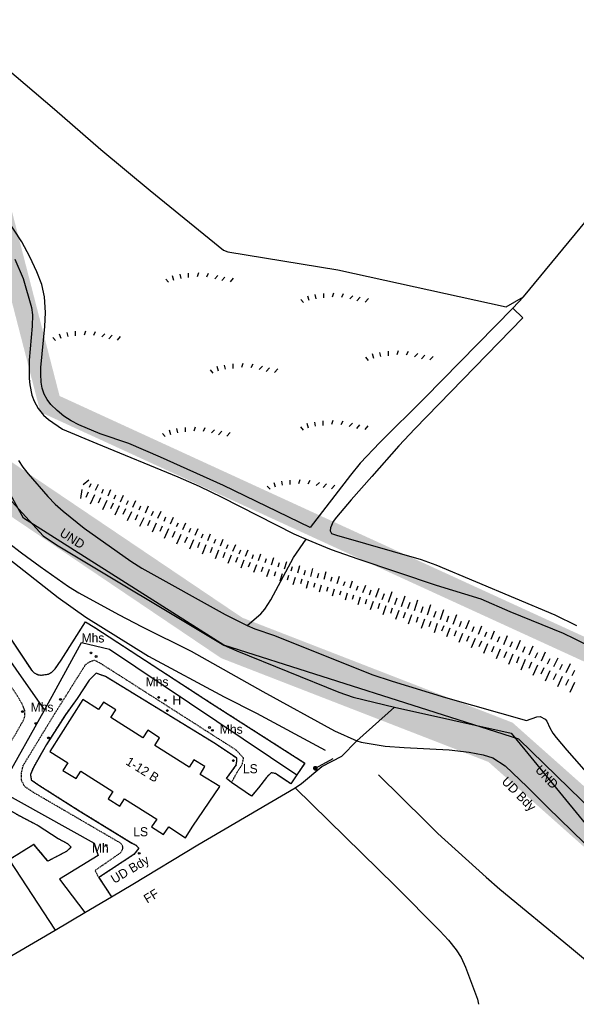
# Model space of a CAD drawing. Header units: metres. Extents: x 611948 to 1225781, y 656699 to 1316021.
# Tile 29 of 169: x 613080 to 613203, y 657643 to 657860. Entities that reach past the tile are written whole.
import ezdxf

# ---------------------------------------------------------------- set-up
doc = ezdxf.new("R2010")
doc.units = ezdxf.units.M
doc.linetypes.add('4696-17$0$PECK', pattern=[0.2, 0.1, -0.1])
for name, color, linetype in [('- EXTENT OF CHANNEL SURVEY', 150, 'Continuous'), ('4696-17$0$BDY_RIGHT', 253, 'Continuous'), ('4696-17$0$BLD_OTL_S', 253, 'Continuous'), ('4696-17$0$GEN_LIN_D', 253, 'Continuous'), ('4696-17$0$GEN_PCK_D', 253, '4696-17$0$PECK'), ('4696-17$0$LAND_SYMB', 253, 'Continuous'), ('4696-17$0$MNR_LN_DT', 253, 'Continuous'), ('4696-17$0$MUNICIPAL', 253, 'Continuous'), ('4696-17$0$OTHER_SYM', 253, 'Continuous'), ('4696-17$0$PARISH', 253, 'Continuous'), ('4696-17$0$POLE_SYMB', 253, 'Continuous'), ('4696-17$0$ROADS', 253, 'Continuous'), ('4696-17$0$ROADS_CTR', 253, 'Continuous'), ('4696-17$0$ROADS_PCK', 253, '4696-17$0$PECK'), ('4696-17$0$TOWNLAND', 253, 'Continuous'), ('4696-17$0$WATER_FTR', 253, 'Continuous')]:
    doc.layers.add(name, color=color, linetype=linetype)
doc.styles.add('4696-17$0$STANDARD', font='txt')

# ---------------------------------------------------------------- blocks, each defined once
blk = doc.blocks.new('4696-17$0$37', base_point=(145.909475, 308.83511))
blk.add_line((145.962562, 308.791096), (150.424369, 308.791096))
at = {"const_width": 0.51646}
blk.add_lwpolyline([(145.704332, 308.791096, 1), (146.220792, 308.791096, 1)], format="xyb", close=True, dxfattribs=at)
blk = doc.blocks.new('4696-17$0$13', base_point=(160450.170478, 242323.105036))
blk.add_circle((160450.170478, 242323.105036), 0.187958)
blk = doc.blocks.new('4696-17$0$26', base_point=(147.987073, 309.748732))
for p, q in [((141.664701, 310.500325), (142.264286, 309.80081)), ((143.097041, 311.29977), (143.396834, 310.300465)), ((144.762551, 311.566252), (144.962414, 310.666877)), ((146.627924, 311.832735), (146.627924, 310.833427)), ((148.859709, 311.899355), (148.559919, 310.99998)), ((151.024874, 311.732805), (150.625151, 310.933357)), ((153.156729, 311.29977), (152.457214, 310.600257)), ((154.722309, 310.96667), (154.022794, 310.167222)), ((156.554371, 310.700187), (155.854856, 309.900742))]:
    blk.add_line(p, q)
blk = doc.blocks.new('4696-17')
at = {"layer": '4696-17$0$BDY_RIGHT', "flags": 128}
for points in [[(613141.141, 657691.128), (613142.575, 657692.095), (613146.997, 657695.816)], [(613100.609, 657667.072), (613105.307, 657669.835), (613119.663, 657678.524), (613141.141, 657691.128)], [(613094.72, 657663.61), (613100.609, 657667.072)]]:
    blk.add_lwpolyline(points, dxfattribs=at)
at = {"layer": '4696-17$0$BLD_OTL_S', "flags": 128}
blk.add_lwpolyline([(613113.253, 657682.488), (613116.985, 657680.116), (613118.594, 657682.647), (613124.548, 657691.399), (613120.174, 657694.081), (613121.238, 657695.774), (613118.814, 657697.316), (613117.731, 657695.635), (613110.176, 657700.439), (613111.23, 657702.137), (613108.63, 657703.79), (613107.551, 657702.107), (613100.515, 657706.581), (613101.577, 657708.274), (613098.861, 657710.001), (613097.753, 657708.353), (613094.268, 657710.552), (613087.055, 657699.144), (613091.015, 657696.626), (613089.921, 657694.95), (613092.856, 657693.16), (613093.87, 657694.811), (613100.956, 657690.268), (613099.91, 657688.653), (613102.449, 657687.044), (613103.485, 657688.699), (613110.608, 657684.17), (613109.451, 657682.496), (613112.132, 657680.785), (613113.253, 657682.488)], dxfattribs=at)
at = {"layer": '4696-17$0$GEN_LIN_D', "flags": 128}
for points in [[(613053.415, 657870.285), (613075.003, 657851.752), (613088.037, 657840.717), (613098.278, 657831.828), (613109.182, 657822.782), (613125.344, 657809.641), (613126.306, 657809.245), (613150.524, 657805.304), (613187.66, 657797.145), (613191.549, 657799.364)], [(613191.549, 657799.364), (613217.891, 657831.329), (613219.483, 657833.077), (613222.707, 657836.072), (613238.347, 657848.268), (613240.04, 657849.676), (613244.081, 657853.655)], [(613077.184, 657742.224), (613088.844, 657733.106), (613094.958, 657728.74), (613108.816, 657720.157), (613125.504, 657711.193), (613132.637, 657707.551), (613147.775, 657699.396)], [(613256.638, 657643.378), (613218.143, 657674.925), (613190.504, 657701.86), (613125.408, 657722.528), (613081.24, 657750.565), (613069.034, 657772.629), (613055.185, 657812.767), (613045.229, 657822.569)], [(613191.549, 657799.364), (613189.182, 657796.873)], [(613189.182, 657796.873), (613169.74, 657777.119), (613159.788, 657767.212), (613155.491, 657762.671), (613153.363, 657760.061), (613144.46, 657748.539)], [(613130.567, 657726.933), (613133.555, 657729.468), (613134.449, 657730.492), (613135.799, 657732.538), (613140.793, 657741.902), (613143.593, 657745.915)], [(613141.141, 657691.128), (613142.575, 657692.095), (613146.997, 657695.816)], [(613159.505, 657693.996), (613169.874, 657683.789), (613172.587, 657681.021), (613183.273, 657671.434), (613186.325, 657668.79), (613201.666, 657656.145), (613216.926, 657643.378)], [(613100.609, 657667.072), (613105.307, 657669.835), (613119.663, 657678.524), (613141.141, 657691.128)], [(613141.141, 657691.128), (613163.184, 657669.477), (613173.072, 657659.566), (613174.981, 657657.555), (613176.631, 657655.404), (613177.78, 657653.669), (613178.75, 657651.595), (613181.384, 657644.487), (613181.589, 657643.378)], [(613078.059, 657675.237), (613088.165, 657659.757)], [(613094.72, 657663.61), (613100.609, 657667.072)], [(613088.165, 657659.757), (613094.72, 657663.61)], [(613074.661, 657651.888), (613088.165, 657659.757)]]:
    blk.add_lwpolyline(points, dxfattribs=at)
at = {"layer": '4696-17$0$GEN_PCK_D', "flags": 128}
for points in [[(613060.444, 657744.351), (613063.51, 657746.227), (613063.817, 657745.973), (613065.023, 657744.053), (613065.348, 657743.721), (613066.26, 657743.573), (613066.789, 657743.682), (613070.119, 657745.625), (613073.401, 657740.29), (613070.371, 657738.631), (613070.009, 657738.338), (613069.758, 657737.835), (613069.707, 657737.321), (613069.775, 657736.792), (613082.889, 657717.174), (613083.556, 657716.439), (613084.533, 657715.993), (613085.345, 657715.971), (613086.809, 657716.205), (613087.486, 657716.583), (613088.203, 657717.32), (613089.54, 657719.285), (613094.881, 657727.697), (613096.921, 657726.44), (613122.668, 657709.725), (613143.255, 657696.578), (613141.501, 657693.937)], [(613127.096, 657692.307), (613126.026, 657693.196), (613128.156, 657696.119), (613128.286, 657697.081), (613128.259, 657697.641), (613123.604, 657700.793), (613099.297, 657715.661), (613097.229, 657716.36), (613095.685, 657714.843), (613093.087, 657710.814), (613090.445, 657707.225), (613086.255, 657700.639), (613083.387, 657695.607), (613082.725, 657694.04), (613082.937, 657692.842), (613084.57, 657691.718), (613093.493, 657686.071), (613105.133, 657678.932), (613106.017, 657678.481), (613106.645, 657677.787), (613105.521, 657676.374), (613097.812, 657671.311)], [(613141.501, 657693.937), (613140.203, 657691.985), (613136.798, 657694.249), (613135.816, 657694.419), (613134.787, 657693.349), (613133.071, 657691.089), (613131.49, 657689.292), (613127.096, 657692.307)], [(613078.067, 657686.248), (613080.241, 657684.971), (613084.465, 657682.795), (613088.857, 657679.901), (613090.95, 657678.802), (613091.759, 657678.05), (613090.689, 657677.078), (613086.61, 657674.955), (613083.509, 657678.643), (613078.059, 657675.237)], [(613097.812, 657671.311), (613100.609, 657667.072)]]:
    blk.add_lwpolyline(points, dxfattribs=at)
at = {"layer": '4696-17$0$MNR_LN_DT', "flags": 128}
for points in [[(613094.398, 657758.015), (613095.654, 657759.02)], [(613095.763, 657757.377), (613096.133, 657758.169)], [(613097.128, 657756.739), (613097.755, 657758.082)], [(613094.104, 657756.873), (613093.754, 657754.871)], [(613095.477, 657756.274), (613094.976, 657755.123)], [(613096.851, 657755.676), (613095.951, 657753.613)], [(613098.223, 657755.077), (613097.68, 657753.835)], [(613098.493, 657756.101), (613098.876, 657756.921)], [(613099.858, 657755.463), (613100.502, 657756.856)], [(613101.223, 657754.825), (613101.613, 657755.676)], [(613102.59, 657754.193), (613103.247, 657755.639)], [(613099.597, 657754.478), (613098.673, 657752.404)], [(613100.97, 657753.88), (613100.405, 657752.633)], [(613102.334, 657753.264), (613101.383, 657751.201)], [(613103.968, 657753.584), (613104.364, 657754.464)], [(613105.346, 657752.973), (613106.008, 657754.463)], [(613106.723, 657752.363), (613107.124, 657753.269)], [(613108.1, 657751.752), (613108.778, 657753.282)], [(613103.685, 657752.614), (613103.115, 657751.406)], [(613105.035, 657751.964), (613104.085, 657749.991)], [(613106.384, 657751.314), (613105.832, 657750.147)], [(613107.734, 657750.664), (613106.839, 657748.749)], [(613109.478, 657751.142), (613109.89, 657752.072)], [(613110.855, 657750.531), (613111.552, 657752.1)], [(613112.233, 657749.921), (613112.643, 657750.843)], [(613113.609, 657749.308), (613114.277, 657750.804)], [(613109.096, 657750.04), (613108.568, 657748.893)], [(613110.463, 657749.428), (613109.594, 657747.506)], [(613111.829, 657748.816), (613111.288, 657747.608)], [(613114.984, 657748.691), (613115.376, 657749.567)], [(613116.358, 657748.075), (613117.009, 657749.527)], [(613113.197, 657748.203), (613112.255, 657746.101)], [(613114.564, 657747.591), (613113.978, 657746.274)], [(613115.93, 657746.978), (613114.984, 657744.811)], [(613117.3, 657746.372), (613116.759, 657745.112)], [(613117.733, 657747.459), (613118.125, 657748.334)], [(613119.108, 657746.843), (613119.765, 657748.309)], [(613120.482, 657746.226), (613120.872, 657747.112)], [(613121.858, 657745.61), (613122.5, 657747.098)], [(613118.685, 657745.8), (613117.812, 657743.733)], [(613120.069, 657745.229), (613119.563, 657744.008)], [(613121.454, 657744.657), (613120.632, 657742.657)], [(613123.246, 657745.024), (613123.623, 657745.915)], [(613124.638, 657744.451), (613125.252, 657745.928)], [(613126.032, 657743.878), (613126.394, 657744.757)], [(613127.425, 657743.304), (613128.024, 657744.758)], [(613122.839, 657744.086), (613122.362, 657742.915)], [(613124.224, 657743.514), (613123.46, 657741.619)], [(613125.617, 657742.966), (613125.172, 657741.849)], [(613127.012, 657742.418), (613126.29, 657740.59)], [(613128.819, 657742.73), (613129.164, 657743.6)], [(613130.211, 657742.156), (613130.752, 657743.607)], [(613131.625, 657741.64), (613131.936, 657742.531)], [(613133.065, 657741.196), (613133.56, 657742.714)], [(613128.406, 657741.87), (613127.988, 657740.792)], [(613129.799, 657741.322), (613129.127, 657739.559)], [(613131.198, 657740.784), (613130.809, 657739.746)], [(613132.608, 657740.279), (613131.981, 657738.567)], [(613134.504, 657740.752), (613134.791, 657741.681)], [(613135.944, 657740.308), (613136.431, 657741.88)], [(613137.384, 657739.864), (613137.682, 657740.821)], [(613138.821, 657739.413), (613139.317, 657740.998)], [(613140.258, 657738.961), (613140.556, 657739.906)], [(613141.696, 657738.509), (613142.178, 657740.137)], [(613134.018, 657739.774), (613133.654, 657738.759)], [(613135.428, 657739.269), (613134.85, 657737.593)], [(613136.839, 657738.763), (613136.511, 657737.768)], [(613138.263, 657738.302), (613137.749, 657736.684)], [(613139.704, 657737.893), (613139.402, 657736.923)], [(613143.132, 657738.057), (613143.417, 657739.106)], [(613144.59, 657737.682), (613145.057, 657739.469)], [(613146.066, 657737.38), (613146.346, 657738.427)], [(613147.542, 657737.078), (613148.007, 657738.783)], [(613148.992, 657736.682), (613149.275, 657737.654)], [(613150.414, 657736.184), (613150.928, 657737.772)], [(613141.145, 657737.485), (613140.653, 657735.869)], [(613142.587, 657737.076), (613142.298, 657736.108)], [(613144.021, 657736.648), (613143.546, 657735.059)], [(613145.453, 657736.207), (613145.169, 657735.273)], [(613146.885, 657735.767), (613146.412, 657734.228)], [(613151.836, 657735.685), (613152.166, 657736.627)], [(613153.258, 657735.187), (613153.813, 657736.749)], [(613154.68, 657734.69), (613155.016, 657735.622)], [(613156.094, 657734.169), (613156.696, 657735.825)], [(613148.316, 657735.326), (613148.035, 657734.413)], [(613149.748, 657734.886), (613149.284, 657733.38)], [(613151.181, 657734.446), (613150.904, 657733.552)], [(613152.611, 657734.002), (613152.141, 657732.491)], [(613154.041, 657733.555), (613153.744, 657732.604)], [(613157.506, 657733.644), (613157.912, 657734.752)], [(613158.918, 657733.12), (613159.672, 657735.152)], [(613160.331, 657732.596), (613160.814, 657733.932)], [(613161.743, 657732.072), (613162.553, 657734.375)], [(613164.597, 657731.105), (613165.381, 657733.465)], [(613155.471, 657733.108), (613154.949, 657731.44)], [(613156.899, 657732.66), (613156.564, 657731.604)], [(613158.329, 657732.213), (613157.723, 657730.361)], [(613159.759, 657731.765), (613159.367, 657730.6)], [(613161.171, 657731.263), (613160.495, 657729.284)], [(613163.161, 657731.561), (613163.645, 657732.976)], [(613166.032, 657730.649), (613166.489, 657732.065)], [(613167.468, 657730.193), (613168.228, 657732.548)], [(613168.905, 657729.738), (613169.365, 657731.12)], [(613170.341, 657729.282), (613171.099, 657731.497)], [(613162.577, 657730.75), (613162.162, 657729.547)], [(613163.985, 657730.237), (613163.275, 657728.203)], [(613165.394, 657729.727), (613164.961, 657728.498)], [(613166.811, 657729.245), (613166.105, 657727.202)], [(613171.756, 657728.768), (613172.219, 657730.078)], [(613173.169, 657728.244), (613173.954, 657730.407)], [(613174.582, 657727.719), (613175.06, 657729.006)], [(613175.993, 657727.194), (613176.794, 657729.314)], [(613168.23, 657728.762), (613167.814, 657727.54)], [(613169.648, 657728.28), (613168.958, 657726.251)], [(613171.066, 657727.798), (613170.654, 657726.586)], [(613172.484, 657727.315), (613171.772, 657725.315)], [(613173.903, 657726.833), (613173.46, 657725.643)], [(613177.406, 657726.67), (613177.871, 657727.883)], [(613178.813, 657726.129), (613179.566, 657728.071)], [(613181.608, 657725.007), (613182.337, 657726.829)], [(613175.292, 657726.274), (613174.554, 657724.374)], [(613176.678, 657725.707), (613176.208, 657724.546)], [(613178.065, 657725.141), (613177.252, 657723.162)], [(613180.21, 657725.568), (613180.655, 657726.697)], [(613183.007, 657724.445), (613183.436, 657725.508)], [(613184.404, 657723.884), (613185.145, 657725.705)], [(613187.193, 657722.742), (613187.994, 657724.682)], [(613179.452, 657724.574), (613178.95, 657723.359)], [(613180.835, 657724), (613179.979, 657721.937)], [(613182.217, 657723.421), (613181.693, 657722.163)], [(613183.599, 657722.843), (613182.713, 657720.726)], [(613185.802, 657723.322), (613186.263, 657724.445)], [(613188.583, 657722.161), (613189.084, 657723.366)], [(613189.973, 657721.579), (613190.848, 657723.657)], [(613184.98, 657722.264), (613184.446, 657720.982)], [(613186.362, 657721.685), (613185.467, 657719.531)], [(613187.745, 657721.109), (613187.201, 657719.8)], [(613189.131, 657720.541), (613188.192, 657718.312)], [(613191.363, 657720.997), (613191.898, 657722.233)], [(613192.753, 657720.417), (613193.634, 657722.395)], [(613194.124, 657719.795), (613194.657, 657720.957)], [(613195.48, 657719.138), (613196.392, 657721.07)], [(613190.518, 657719.976), (613189.933, 657718.609)], [(613191.905, 657719.409), (613190.895, 657717.084)], [(613193.277, 657718.809), (613192.657, 657717.407)], [(613194.634, 657718.175), (613193.589, 657715.862)], [(613196.836, 657718.48), (613197.397, 657719.637)], [(613198.191, 657717.822), (613199.131, 657719.763)], [(613199.546, 657717.164), (613200.117, 657718.344)], [(613200.903, 657716.508), (613201.864, 657718.499)], [(613195.992, 657717.542), (613195.357, 657716.166)], [(613197.349, 657716.908), (613196.281, 657714.639)], [(613198.702, 657716.265), (613198.065, 657714.919)], [(613202.261, 657715.855), (613202.842, 657717.063)], [(613200.055, 657715.623), (613198.998, 657713.397)], [(613201.408, 657714.979), (613200.775, 657713.649)], [(613202.76, 657714.336), (613201.711, 657712.127)]]:
    blk.add_lwpolyline(points, dxfattribs=at)
at = {"layer": '4696-17$0$MUNICIPAL', "flags": 128}
for points in [[(613154.772, 657701.433), (613163.062, 657708.862)], [(613163.062, 657708.862), (613188.813, 657703.124), (613210.115, 657677.149), (613211.94, 657675.274), (613225.456, 657665.188), (613228.464, 657662.185)], [(613146.997, 657695.816), (613151.448, 657698.087), (613154.772, 657701.433)], [(613141.141, 657691.128), (613142.575, 657692.095), (613146.997, 657695.816)], [(613100.609, 657667.072), (613105.307, 657669.835), (613119.663, 657678.524), (613141.141, 657691.128)], [(613094.72, 657663.61), (613100.609, 657667.072)], [(613088.165, 657659.757), (613094.72, 657663.61)], [(613074.661, 657651.888), (613088.165, 657659.757)]]:
    blk.add_lwpolyline(points, dxfattribs=at)
at = {"layer": '4696-17$0$PARISH', "flags": 128}
for points in [[(613154.772, 657701.433), (613163.062, 657708.862)], [(613163.062, 657708.862), (613188.813, 657703.124), (613210.115, 657677.149), (613211.94, 657675.274), (613225.456, 657665.188), (613228.464, 657662.185)], [(613146.997, 657695.816), (613151.448, 657698.087), (613154.772, 657701.433)], [(613141.141, 657691.128), (613142.575, 657692.095), (613146.997, 657695.816)], [(613100.609, 657667.072), (613105.307, 657669.835), (613119.663, 657678.524), (613141.141, 657691.128)], [(613094.72, 657663.61), (613100.609, 657667.072)], [(613088.165, 657659.757), (613094.72, 657663.61)], [(613074.661, 657651.888), (613088.165, 657659.757)]]:
    blk.add_lwpolyline(points, dxfattribs=at)
at = {"layer": '4696-17$0$ROADS', "flags": 128}
for points in [[(613069.775, 657736.792), (613082.889, 657717.174), (613083.556, 657716.439), (613084.533, 657715.993), (613085.345, 657715.971), (613086.809, 657716.205), (613087.486, 657716.583), (613088.203, 657717.32), (613089.54, 657719.285), (613094.881, 657727.697), (613096.921, 657726.44), (613122.668, 657709.725), (613143.255, 657696.578), (613141.501, 657693.937)], [(613127.096, 657692.307), (613126.026, 657693.196), (613128.156, 657696.119), (613128.286, 657697.081), (613128.259, 657697.641), (613123.604, 657700.793), (613099.297, 657715.661), (613097.229, 657716.36), (613095.685, 657714.843), (613093.087, 657710.814), (613090.445, 657707.225), (613086.255, 657700.639), (613083.387, 657695.607), (613082.725, 657694.04), (613082.937, 657692.842), (613084.57, 657691.718), (613093.493, 657686.071), (613105.133, 657678.932), (613106.017, 657678.481), (613106.645, 657677.787), (613105.521, 657676.374), (613097.812, 657671.311)], [(613141.501, 657693.937), (613140.203, 657691.985), (613136.798, 657694.249), (613135.816, 657694.419), (613134.787, 657693.349), (613133.071, 657691.089), (613131.49, 657689.292), (613127.096, 657692.307)], [(613078.067, 657686.248), (613080.241, 657684.971), (613084.465, 657682.795), (613088.857, 657679.901), (613090.95, 657678.802), (613091.759, 657678.05), (613090.689, 657677.078), (613086.61, 657674.955), (613083.509, 657678.643), (613078.059, 657675.237)], [(613078.059, 657675.237), (613088.165, 657659.757)], [(613097.812, 657671.311), (613100.609, 657667.072)], [(613094.72, 657663.61), (613100.609, 657667.072)], [(613088.165, 657659.757), (613094.72, 657663.61)]]:
    blk.add_lwpolyline(points, dxfattribs=at)
at = {"layer": '4696-17$0$ROADS_CTR', "flags": 128}
for points in [[(613060.444, 657744.351), (613085.813, 657708.229)], [(613085.813, 657708.229), (613094.01, 657723.164), (613100.203, 657721.703), (613141.501, 657693.937)], [(613074.784, 657691.102), (613076.986, 657692.34), (613085.813, 657708.229)], [(613074.784, 657691.102), (613096.779, 657678.941), (613097.704, 657676.164), (613089.191, 657670.983), (613094.72, 657663.61)]]:
    blk.add_lwpolyline(points, dxfattribs=at)
at = {"layer": '4696-17$0$ROADS_PCK', "flags": 128}
for points in [[(612996.878, 657643.379), (613040.616, 657671.753), (613069.264, 657690.633), (613072.229, 657692.52), (613073.362, 657693.393), (613074.107, 657694.414), (613079.305, 657702.665), (613081.175, 657705.955), (613081.466, 657706.656), (613081.541, 657707.384), (613081.478, 657708.185), (613080.932, 657709.571), (613079.687, 657711.664), (613071.058, 657724.279), (613058.51, 657743.078)], [(613097.812, 657671.311), (613097.015, 657672.904), (613102.675, 657676.825), (613103.145, 657677.69), (613103.058, 657678.409), (613102.592, 657678.925), (613083.286, 657690.164), (613081.493, 657691.386), (613080.778, 657692.719), (613080.761, 657694.32), (613081.143, 657696.024), (613087.925, 657707.159), (613094.888, 657718.255), (613095.703, 657718.844), (613096.857, 657719.276), (613098.387, 657718.452), (613128.14, 657699.44), (613129.699, 657697.696), (613129.395, 657696.192), (613128.293, 657694.5), (613127.096, 657692.307)]]:
    blk.add_lwpolyline(points, dxfattribs=at)
at = {"layer": '4696-17$0$TOWNLAND', "flags": 128}
for points in [[(613045.229, 657822.569), (613049.261, 657820.259), (613059.781, 657805.866), (613063.624, 657801.285), (613065.702, 657785.477), (613066.824, 657771.189), (613068.413, 657766.787), (613072.477, 657760.902), (613085.554, 657746.692), (613088.463, 657744.707), (613125.408, 657722.528), (613128.255, 657721.303), (613150.797, 657712.172), (613153.902, 657711.088), (613163.062, 657708.862)], [(613163.062, 657708.862), (613188.813, 657703.124), (613210.115, 657677.149), (613211.94, 657675.274), (613225.456, 657665.188), (613228.464, 657662.185)]]:
    blk.add_lwpolyline(points, dxfattribs=at)
at = {"layer": '4696-17$0$WATER_FTR', "flags": 128}
for points in [[(613079.338, 657807.637), (613081.139, 657803.406), (613083.01, 657796.996), (613083.218, 657795.417), (613083.11, 657792.877), (613082.487, 657785.395), (613082.476, 657781.323), (613082.639, 657779.992), (613083.079, 657777.686), (613083.548, 657776.35), (613084.446, 657774.718), (613085.627, 657773.277), (613086.75, 657772.297), (613089.799, 657770.211), (613097.394, 657766.989), (613115.249, 657759.656), (613119.999, 657757.58), (613124.949, 657755.183), (613140.848, 657747.102), (613143.593, 657745.915)], [(613144.46, 657748.539), (613125.357, 657757.746), (613111.468, 657763.997), (613104.434, 657767.043), (613098.121, 657769.144), (613093.399, 657771.135), (613091.713, 657772.027), (613090.12, 657773.076), (613088.635, 657774.272), (613087.218, 657775.643), (613086.4, 657776.724), (613085.759, 657777.919), (613085.31, 657779.199), (613085.086, 657780.559), (613085.016, 657782.334), (613085.055, 657783.755), (613085.93, 657792.79), (613086.035, 657795.89), (613085.838, 657799.37), (613085.245, 657802.046), (613084.191, 657804.861), (613082.575, 657808.193), (613080.819, 657811.464), (613075.843, 657818.98)], [(613080.087, 657763.245), (613081.074, 657761.803), (613082.228, 657760.328), (613086.589, 657755.308), (613088.235, 657753.655), (613089.968, 657752.094), (613094.626, 657748.357), (613104.9, 657741.107), (613107.287, 657739.559), (613125.675, 657729.309), (613130.567, 657726.933)], [(613075.936, 657746.605), (613080.793, 657742.89), (613084.908, 657739.87), (613091.109, 657735.461), (613093.395, 657734.112), (613102.157, 657729.295), (613107.41, 657726.6), (613118.196, 657721.254), (613133.997, 657712.331), (613149.799, 657703.668), (613154.772, 657701.433)], [(613256.638, 657643.378), (613218.143, 657674.925), (613190.504, 657701.86), (613125.408, 657722.528), (613081.24, 657750.565), (613069.034, 657772.629), (613055.185, 657812.767), (613045.229, 657822.569)], [(613189.182, 657796.873), (613169.74, 657777.119), (613159.788, 657767.212), (613155.491, 657762.671), (613153.363, 657760.061), (613144.46, 657748.539)], [(613189.182, 657796.873), (613191.332, 657794.703), (613167.533, 657770.27), (613164.012, 657766.473), (613158.025, 657759.744), (613153.47, 657754.582), (613150.229, 657750.767), (613149.534, 657749.823), (613148.921, 657748.421), (613148.864, 657747.761), (613149.146, 657747.202), (613150.229, 657746.807), (613168.933, 657741.419), (613172.158, 657740.274), (613198.429, 657729.264), (613203.2, 657726.927)], [(613143.593, 657745.915), (613149.064, 657743.682), (613154.974, 657741.571), (613172.22, 657735.795), (613182.074, 657732.744), (613188.507, 657730.015), (613200.29, 657725.172), (613202.674, 657724.045), (613216.828, 657716.874), (613231.302, 657709.765), (613256.06, 657697.386), (613260.311, 657695.188), (613263.84, 657693.125), (613265.867, 657691.874), (613267.067, 657691.029)], [(613130.567, 657726.933), (613132.251, 657726.161), (613136.557, 657724.703), (613158.037, 657716.108), (613162.524, 657714.63), (613174.301, 657711.008), (613192.164, 657705.955), (613194.419, 657706.785), (613195.179, 657706.829), (613196.262, 657706.275), (613196.625, 657705.777), (613197.292, 657704.34), (613197.977, 657703.163), (613198.701, 657702.226), (613201.095, 657699.379), (613206.445, 657693.305), (613218.562, 657681.165), (613219.547, 657680.31), (613231.927, 657671.691), (613234.36, 657668.904), (613235.475, 657667.469)], [(613154.772, 657701.433), (613155.689, 657701.139), (613161.034, 657700.304), (613165.216, 657700.004), (613175.096, 657699.472), (613179.518, 657698.974), (613182.602, 657698.389), (613184.764, 657697.699), (613187.433, 657695.953), (613192.355, 657691.357), (613196.877, 657686.8), (613207.566, 657676.392), (613210.257, 657674.165), (613218.312, 657666.885), (613228.796, 657657.817), (613233.133, 657654.139), (613236.043, 657651.953), (613239.033, 657649.768), (613248.463, 657643.378)]]:
    blk.add_lwpolyline(points, dxfattribs=at)
at = {"layer": '4696-17$0$LAND_SYMB'}
for p in [(613118.92, 657802.51), (613148.719, 657798.036), (613094.004, 657789.67), (613163, 657785.287), (613128.737, 657782.499), (613118.206, 657768.489), (613148.616, 657769.938), (613141.32, 657756.883)]:
    blk.add_blockref('4696-17$0$26', p, dxfattribs=at)
at = {"layer": '4696-17$0$OTHER_SYM'}
for p in [(613096.095, 657720.852), (613097.235, 657720.065), (613089.376, 657710.598), (613111.025, 657711.031), (613112.489, 657710.404), (613080.977, 657707.917), (613112.954, 657708.137), (613083.933, 657705.311), (613122.244, 657704.408), (613122.903, 657703.781), (613086.722, 657702.125), (613099.432, 657678.42)]:
    blk.add_blockref('4696-17$0$13', p, dxfattribs=at)
at = {"layer": '4696-17$0$POLE_SYMB'}
for p in [(613127.508, 657697.111), (613106.751, 657676.668)]:
    blk.add_blockref('4696-17$0$13', p, dxfattribs=at)
at = {"layer": '4696-17$0$POLE_SYMB', "rotation": 29.17500000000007}
blk.add_blockref('4696-17$0$37', (613145.528, 657695.442), dxfattribs=at)
at = {"layer": '4696-17$0$BLD_OTL_S', "style": '4696-17$0$STANDARD'}
blk.add_text('1-12 B', height=2, rotation=-31.90001, dxfattribs=at).set_placement((613103.592, 657696.378))
at = {"layer": '4696-17$0$MUNICIPAL', "style": '4696-17$0$STANDARD'}
for s, rotation, p in [('UND', -47.20001, (613193.957, 657694.944)), ('UD Bdy', -45.20001, (613186.551, 657692.329)), ('UD Bdy', 30.80001, (613101.247, 657669.915)), ('FF', 31.50001, (613108.508, 657665.551))]:
    blk.add_text(s, height=2, rotation=rotation, dxfattribs=at).set_placement(p)
at = {"layer": '4696-17$0$OTHER_SYM', "style": '4696-17$0$STANDARD'}
for s, p in [('Mhs', (613094.01, 657723.164)), ('Mhs', (613108.138, 657713.504)), ('Mhs', (613082.776, 657707.912)), ('H', (613114.064, 657709.464)), ('Mhs', (613124.515, 657703.04)), ('Mh', (613096.291, 657676.834))]:
    blk.add_text(s, height=2, rotation=-0.1, dxfattribs=at).set_placement(p)
at = {"layer": '4696-17$0$PARISH', "style": '4696-17$0$STANDARD'}
for s, rotation, p in [('UND', -47.20001, (613193.957, 657694.944)), ('UD Bdy', -45.20001, (613186.551, 657692.329)), ('UD Bdy', 30.80001, (613101.247, 657669.915)), ('FF', 31.50001, (613108.508, 657665.551))]:
    blk.add_text(s, height=2, rotation=rotation, dxfattribs=at).set_placement(p)
at = {"layer": '4696-17$0$POLE_SYMB', "style": '4696-17$0$STANDARD'}
for p in [(613129.6, 657694.328), (613105.421, 657680.43)]:
    blk.add_text('LS', height=2, rotation=-0.1, dxfattribs=at).set_placement(p)
at = {"layer": '4696-17$0$TOWNLAND', "style": '4696-17$0$STANDARD'}
for rotation, p in [(-32.50001, (613089.013, 657746.789)), (-47.20001, (613193.957, 657694.944))]:
    blk.add_text('UND', height=2, rotation=rotation, dxfattribs=at).set_placement(p)
blk = doc.blocks.new('OS Mapping')
blk.add_blockref('4696-17', (0, 0))

msp = doc.modelspace()

# ---------------------------------------------------------------- linework, layer by layer
at = {"layer": '- EXTENT OF CHANNEL SURVEY', "const_width": 5}
msp.add_lwpolyline([(612910.56, 658337.1), (612934.91, 658293.3), (612968.44, 658210.72), (612990.62, 658150.96), (612993.51, 658070.96), (612993.52, 658010.94), (612980.02, 657969.49), (612978.1, 657932.86), (612993.87, 657907.98), (613076.15, 657817.95), (613087.05, 657775.73), (613149.66, 657746.99), (613272.08, 657690.92), (613310.64, 657648.14), (613337.51, 657592), (613330.76, 657535.46), (613326.03, 657482.43), (613337.39, 657441.72), (613358.23, 657422.78), (613403.73, 657361.1), (613422.67, 657189.71), (613421.11, 657176.7), (613361.28, 657167.87), (613363.57, 657153.17)], dxfattribs=at)
at = {"layer": '- EXTENT OF CHANNEL SURVEY'}
msp.add_lwpolyline([(613146.23, 656781.67, 10, 10, 0), (613259.31, 656924.87, 10, 10, 0), (613259.31, 657055.51, 10, 10, 0), (613254.29, 657105.75, 10, 10, 0), (613289.47, 657145.95, 10, 10, 0), (613314.6, 657203.73, 10, 10, 0), (613307.06, 657259, 10, 10, 0), (613347.27, 657336.88, 10, 10, 0), (613297.01, 657452.44, 10, 10, 0), (613307.06, 657585.59, 10, 10, 0), (613276.9, 657620.76, 10, 10, 0), (613186.44, 657701.15, 10, 10, 0), (613127.16, 657724.15, 10, 10, 0), (613073.99, 657760, 10, 10, 0), (613047.92, 657818.34, 10, 10, 0), (612953.95, 657913.52, 10, 10, 0), (612926.23, 657910.11, 10, 10, 0), (612895.84, 657925.88, 10, 10, 0), (612881.54, 657977.18, 10, 10, 0), (612878.53, 657995.1, 10, 10, 0), (612861.1, 658073.3, 10, 10, 0)], format="xyseb", dxfattribs=at)

# ---------------------------------------------------------------- block references
msp.add_blockref('OS Mapping', (0, 0))

doc.saveas('drawing.dxf')
